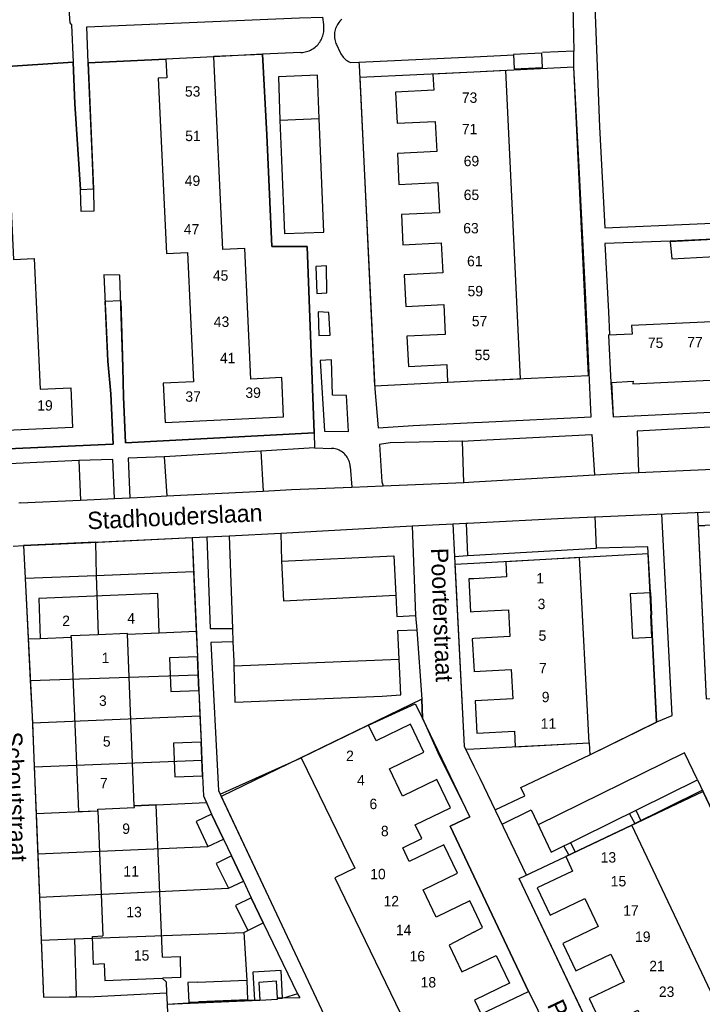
# Model space of a CAD drawing. Extents: x 123992 to 125854, y 449108 to 451911.
# Tile 18 of 175: x 124934 to 125033, y 450032 to 450174. Entities that reach past the tile are written whole.
import ezdxf
from ezdxf.enums import TextEntityAlignment as Align

# ---------------------------------------------------------------- set-up
doc = ezdxf.new("R2010")
doc.units = 0
for name, color, linetype in [('DEFAULT_113', 2, 'CONTINUOUS'), ('DEFAULT_117', 3, 'CONTINUOUS'), ('DEFAULT_21', 8, 'CONTINUOUS'), ('DEFAULT_4', 1, 'CONTINUOUS'), ('DEFAULT_6', 1, 'CONTINUOUS'), ('DEFAULT_99', 9, 'CONTINUOUS')]:
    doc.layers.add(name, color=color, linetype=linetype)

msp = doc.modelspace()

# ---------------------------------------------------------------- linework, layer by layer
at = {"layer": 'DEFAULT_21'}
for points in [[(124928.417, 450112.302), (124947.971, 450113.169), (124947.665, 450120.423), (124947.214, 450125.119), (124946.813, 450133.769), (124949.076, 450133.874), (124949.391, 450124.196), (124949.464, 450120), (124949.771, 450113.366), (124976.953, 450114.813), (124975.953, 450141.675), (124972.235, 450141.682), (124970.855, 450141.664), (124970.126, 450157.789), (124969.525, 450169.397), (124962.497, 450169.019), (124955.569, 450168.699)], [(124945.206, 450146.757), (124943.36, 450146.706), (124943.261, 450149.902), (124942.444, 450162.231), (124942.203, 450168.229), (124931.185, 450167.528)], [(124955.569, 450168.699), (124944.387, 450168.149), (124945.16, 450149.998), (124945.206, 450146.757)], [(125000, 450166.817), (124983.569, 450166.03), (124985.689, 450121.593), (125000, 450122.277)], [(125016.569, 450123.069), (125014.453, 450167.509), (125000, 450166.817)], [(125052.813, 450118.638), (125052.282, 450130.771), (125047.456, 450143.432), (125040.76, 450143.005), (125028.327, 450142.447), (125018.909, 450142.101), (125019.417, 450132.231), (125019.6, 450128.955), (125019.454, 450128.886), (125019.774, 450122.077), (125020.091, 450117.087), (125051.305, 450118.572), (125052.813, 450118.638)], [(125000, 450122.277), (125016.569, 450123.069)], [(125071.569, 450083.57), (125062.543, 450102.89), (125058.544, 450102.667), (125056.323, 450102.582), (125052.308, 450102.382), (125050.096, 450102.266), (125046.051, 450102.04), (125039.759, 450101.759), (125037.4, 450101.614), (125032.347, 450101.399), (125033.502, 450076.446), (125048.119, 450076.958), (125063.812, 450080.946), (125067.108, 450081.601), (125071.569, 450083.57)], [(124945.41, 450099.025), (124935.031, 450098.532), (124935.27, 450093.833)], [(124945.41, 450099.025), (124959.361, 450099.693), (124959.579, 450094.785)], [(124945.41, 450099.025), (124945.549, 450094.236)], [(125026.373, 450073.096), (125025.143, 450097.365), (125000, 450095.952)], [(125000, 450095.952), (124997.288, 450095.8), (124998.598, 450069.627), (124998.82, 450069.166), (125000, 450069.228)], [(124935.27, 450093.833), (124945.549, 450094.236)], [(124945.549, 450094.236), (124959.579, 450094.785)], [(124945.549, 450094.236), (124945.796, 450085.737)], [(124959.579, 450094.785), (124959.962, 450086.185)], [(124935.27, 450093.833), (124935.715, 450085.068)], [(124935.715, 450085.068), (124937.47, 450085.157), (124941.933, 450085.338), (124941.923, 450085.579), (124945.796, 450085.737)], [(124945.796, 450085.737), (124950.019, 450085.909), (124950.025, 450085.76), (124954.638, 450085.948), (124959.962, 450086.185)], [(124959.962, 450086.185), (124960.126, 450082.506), (124960.229, 450079.891)], [(124935.715, 450085.068), (124936.019, 450079.086)], [(124936.019, 450079.086), (124960.229, 450079.891)], [(124960.229, 450079.891), (124960.317, 450077.649), (124960.494, 450073.968)], [(124936.019, 450079.086), (124936.283, 450073.886), (124936.321, 450072.956)], [(124999.416, 450059.445), (124992.601, 450073.638), (124992.519, 450076.389), (124963.582, 450062.338), (124970.76, 450047.074), (124982.609, 450021.959), (124991.656, 450026.497), (125000, 450030.485)], [(124936.321, 450072.956), (124960.494, 450073.968)], [(124936.321, 450072.956), (124936.58, 450066.654)], [(124960.494, 450073.968), (124960.676, 450070.202), (124960.78, 450067.605)], [(125000, 450069.228), (125016.662, 450070.096), (125016.752, 450068.368), (125026.373, 450073.096)], [(124936.58, 450066.654), (124960.78, 450067.605)], [(124960.78, 450067.605), (124960.88, 450065.344), (124961.032, 450062.436), (124961.436, 450061.503)], [(124936.58, 450066.654), (124936.857, 450059.92)], [(125013.274, 450053.688), (125033.039, 450063.077), (125048.386, 450030.764), (125021.915, 450018.194)], [(124936.857, 450059.92), (124945.769, 450060.285), (124945.759, 450060.535), (124951.041, 450060.75), (124951.03, 450061.027), (124954.18, 450061.156), (124961.436, 450061.503)], [(124961.436, 450061.503), (124962.169, 450059.811), (124963.881, 450056.215)], [(124936.857, 450059.92), (124937.096, 450054.108)], [(125000, 450050.892), (124996.591, 450058.073), (124999.416, 450059.445)], [(124937.096, 450054.108), (124961.633, 450055.161), (124963.881, 450056.215)], [(124963.881, 450056.215), (124965.036, 450053.786), (124966.759, 450050.168)], [(124937.096, 450054.108), (124937.353, 450047.849)], [(125021.915, 450018.194), (125006.551, 450050.55), (125013.274, 450053.688)], [(124937.353, 450047.849), (124964.62, 450049.119), (124966.759, 450050.168)], [(124966.759, 450050.168), (124967.905, 450047.76), (124969.617, 450044.162)], [(125000, 450030.485), (125007.896, 450034.259), (125000, 450050.892)], [(124937.353, 450047.849), (124937.608, 450041.647)], [(124966.818, 450042.743), (124967.396, 450043.057), (124969.617, 450044.162)], [(124969.617, 450044.162), (124974.574, 450033.901), (124974.921, 450033.333), (124972.429, 450033.299)], [(124937.608, 450041.647), (124942.384, 450041.826)], [(124937.608, 450041.647), (124937.947, 450033.402), (124942.624, 450033.483)], [(124942.384, 450041.826), (124966.818, 450042.743)], [(124942.384, 450041.826), (124942.624, 450033.483)], [(124966.818, 450042.743), (124967.247, 450035.87), (124967.357, 450033.045)], [(124972.429, 450033.299), (124972.197, 450037.25), (124968.14, 450037.013), (124968.374, 450033.009)], [(124942.624, 450033.483), (124945.324, 450033.53), (124955.691, 450034.05), (124955.76, 450032.435), (124960.318, 450032.705), (124967.357, 450033.045)], [(124967.357, 450033.045), (124968.374, 450033.009)], [(124968.374, 450033.009), (124969.127, 450032.982), (124971.687, 450033.132), (124971.678, 450033.286), (124972.429, 450033.299)]]:
    msp.add_lwpolyline(points, dxfattribs=at)
at = {"layer": 'DEFAULT_4'}
for points in [[(124955.586, 450168.698), (124955.713, 450165.993), (124954.484, 450165.935), (124955.674, 450140.65), (124958.698, 450140.792), (124959.576, 450122.144), (124955.198, 450121.938), (124955.463, 450116.303), (124972.572, 450117.109), (124972.306, 450122.763), (124967.861, 450122.553), (124966.975, 450141.358), (124963.807, 450141.209), (124962.497, 450169.019)], [(124962.497, 450169.019), (124955.586, 450168.698)], [(124962.497, 450169.019), (124962.493, 450169.095)], [(124931.185, 450167.528), (124931.315, 450164.652), (124932.465, 450164.703), (124933.587, 450139.807), (124936.605, 450139.943), (124937.455, 450121.089), (124941.863, 450121.288), (124942.122, 450115.552), (124925.118, 450114.785), (124924.86, 450120.51), (124929.277, 450120.709), (124928.444, 450139.18), (124925.323, 450139.039), (124924.177, 450164.44), (124924.465, 450164.453), (124924.341, 450167.219)], [(125000, 450166.819), (124994.107, 450166.532), (124994.224, 450164.184), (124988.715, 450163.911), (124988.938, 450159.427), (124994.436, 450159.7), (124994.653, 450155.349), (124988.991, 450155.067), (124989.213, 450150.615), (124994.82, 450150.893), (124995.036, 450146.536), (124989.573, 450146.264), (124989.79, 450141.898), (124995.308, 450142.172), (124995.522, 450137.858), (124989.97, 450137.582), (124990.197, 450133.019), (124995.681, 450133.292), (124995.895, 450128.988), (124990.36, 450128.713), (124990.576, 450124.369), (124996.1, 450124.644), (124996.227, 450122.097), (125000, 450122.281)], [(125000, 450122.281), (125006.73, 450122.601), (125004.615, 450167.038), (125000, 450166.819)], [(125051.3, 450123.466), (125050.974, 450130.415), (125048.138, 450130.282), (125048.014, 450131.438), (125022.757, 450130.253), (125022.859, 450129.046), (125019.454, 450128.886), (125019.774, 450122.077), (125022.987, 450122.228), (125022.966, 450121.871), (125048.302, 450123.059), (125048.324, 450123.326), (125051.3, 450123.466)], [(125000, 450080.378), (125005.391, 450080.66), (125005.612, 450076.42), (125000.213, 450076.138), (125000.455, 450071.501), (125005.861, 450071.784), (125005.978, 450069.539), (125016.662, 450070.096), (125015.266, 450096.825)], [(125015.309, 450096.812), (125004.602, 450096.21), (125004.724, 450094.031), (125000, 450093.766)], [(125000, 450093.766), (124999.266, 450093.725), (124999.532, 450088.986), (125000, 450089.012)], [(124955.074, 450039.172), (124954.18, 450061.156), (124951.03, 450061.027), (124950.025, 450085.76), (124954.638, 450085.948), (124954.408, 450091.618), (124937.236, 450090.92), (124937.47, 450085.157), (124941.933, 450085.338), (124942.956, 450060.171), (124945.769, 450060.285), (124946.502, 450042.247)], [(125022.58, 450091.644), (125025.476, 450091.79)], [(125022.58, 450091.644), (125022.907, 450085.161)], [(125025.476, 450091.79), (125025.639, 450088.564)], [(125000, 450089.012), (125004.991, 450089.293), (125005.208, 450085.419), (125000, 450085.126)], [(125025.539, 450088.559), (125025.639, 450088.564)], [(125025.704, 450085.303), (125025.539, 450088.559)], [(125000, 450085.126), (124999.778, 450085.113), (125000, 450081.155)], [(125025.704, 450085.303), (125022.907, 450085.161)], [(124999.999, 450080.378), (125000, 450080.378)], [(125000, 450081.155), (125000.044, 450080.37), (125000, 450080.368)], [(125000, 450046.094), (124999.408, 450047.319), (124994.593, 450044.981), (124992.686, 450048.909), (124997.65, 450051.32), (124995.665, 450055.407), (124990.692, 450052.991), (124989.747, 450054.937), (124992.509, 450056.278), (124991.547, 450058.259), (124996.645, 450060.735), (124994.661, 450064.819), (124989.732, 450062.426), (124987.834, 450066.335), (124992.816, 450068.755), (124990.856, 450072.791), (124985.924, 450070.396), (124984.828, 450072.654)], [(124984.828, 450072.654), (124975.103, 450067.932)], [(124975.103, 450067.932), (124982.823, 450052.035), (124979.935, 450050.633), (124991.656, 450026.497)], [(125038.142, 450025.9), (125022.796, 450058.211), (125013.274, 450053.688), (125014.259, 450051.614), (125009.168, 450049.197), (125011.041, 450045.251), (125016.043, 450047.627), (125017.958, 450043.596), (125012.86, 450041.175), (125014.737, 450037.223), (125019.783, 450039.62), (125021.681, 450035.623), (125016.651, 450033.233), (125018.605, 450029.12), (125023.683, 450031.532), (125025.528, 450027.649), (125020.445, 450025.235), (125022.289, 450021.353), (125027.341, 450023.753), (125028.497, 450021.32), (125038.142, 450025.9)], [(125000, 450042.809), (125001.262, 450043.47), (125000, 450046.094)], [(124946.666, 450038.21), (124945.167, 450038.149), (124945.003, 450042.186), (124946.502, 450042.247)], [(125000, 450042.809), (124996.442, 450040.944), (124998.299, 450037.078), (125000, 450037.895)], [(124955.074, 450039.172), (124957.652, 450039.276), (124957.713, 450036.257), (124955.196, 450036.155)], [(125000, 450037.895), (125003.22, 450039.443), (125005.15, 450035.427), (125000.088, 450032.994), (125001.052, 450030.988), (125001.059, 450031.036), (125000.001, 450030.532)], [(124946.666, 450038.21), (124946.763, 450035.812), (124955.059, 450036.149)], [(124999.999, 450037.895), (125000, 450037.895)], [(124955.059, 450036.149), (124955.196, 450036.155)], [(124960.159, 450035.593), (124958.764, 450035.54), (124958.874, 450032.715)], [(124958.874, 450032.715), (124960.269, 450032.769)]]:
    msp.add_lwpolyline(points, dxfattribs=at)
at = {"layer": 'DEFAULT_6'}
for points in [[(125009.918, 450167.475), (125009.815, 450169.554), (125005.736, 450169.351), (125005.839, 450167.272), (125009.918, 450167.475)], [(125041.004, 450140.545), (125040.766, 450142.993), (125028.324, 450142.353), (125028.592, 450139.906), (125041.004, 450140.545)], [(124960.126, 450082.506), (124956.115, 450082.348), (124956.307, 450077.491), (124960.317, 450077.649)], [(124960.317, 450077.649), (124960.126, 450082.506)], [(124960.676, 450070.202), (124956.662, 450070.04), (124956.857, 450065.175), (124960.883, 450065.337)], [(124960.883, 450065.337), (124960.676, 450070.202)], [(124962.169, 450059.811), (124959.943, 450058.767), (124961.633, 450055.161), (124963.881, 450056.215)], [(124963.881, 450056.215), (124962.169, 450059.811)], [(124965.036, 450053.786), (124962.856, 450052.717), (124964.62, 450049.119), (124966.759, 450050.168)], [(124966.759, 450050.168), (124965.036, 450053.786)], [(124967.905, 450047.76), (124965.622, 450046.626), (124967.396, 450043.057), (124969.617, 450044.162)], [(124969.617, 450044.162), (124967.905, 450047.76)], [(124960.159, 450035.593), (124967.247, 450035.87), (124967.357, 450033.045), (124960.269, 450032.769)], [(124971.678, 450033.286), (124971.536, 450035.709), (124968.976, 450035.559), (124969.127, 450032.982)], [(124969.127, 450032.982), (124971.687, 450033.132), (124971.678, 450033.286)]]:
    msp.add_lwpolyline(points, dxfattribs=at)
at = {"layer": 'DEFAULT_99'}
for points in [[(125047.05, 450199.534), (125045.348, 450204.817), (125024.057, 450197.147), (125016.561, 450194.364), (125017.151, 450183.835), (125018.114, 450158.922), (125018.907, 450144.358), (125045.561, 450145.519), (125050.107, 450145.696)], [(124910.71, 450177.668), (124929.679, 450178.497), (124941.356, 450179.136), (124941.746, 450173.921), (124941.986, 450173.64), (124942.203, 450168.229)], [(125000, 450175.878), (125001.38, 450175.95), (125010.959, 450176.358), (125014.298, 450176.46), (125014.412, 450169.823)], [(124944.387, 450168.149), (124944.164, 450173.358), (124974.855, 450174.645), (124978.154, 450174.722)], [(124975.074, 450169.635), (124975.273, 450169.649), (124975.472, 450169.675), (124975.668, 450169.713), (124975.862, 450169.761), (124976.053, 450169.821), (124976.24, 450169.892), (124976.423, 450169.973), (124976.6, 450170.065), (124976.773, 450170.166), (124976.939, 450170.278), (124977.098, 450170.399), (124977.25, 450170.529), (124977.394, 450170.668), (124977.53, 450170.814), (124977.657, 450170.969), (124977.775, 450171.13), (124977.884, 450171.298), (124977.982, 450171.472), (124978.071, 450171.651), (124978.149, 450171.835), (124978.216, 450172.024), (124978.272, 450172.215), (124978.318, 450172.41), (124978.351, 450172.607), (124978.374, 450172.806), (124978.384, 450173.006), (124978.384, 450173.206), (124978.371, 450173.405), (124978.347, 450173.604), (124978.334, 450173.687)], [(124978.154, 450174.722), (124978.334, 450173.687)], [(124980.96, 450174.418), (124980.814, 450174.283), (124980.676, 450174.137), (124980.548, 450173.984), (124980.431, 450173.822), (124980.324, 450173.653), (124980.228, 450173.477), (124980.144, 450173.296), (124980.072, 450173.109), (124980.012, 450172.919), (124979.965, 450172.724), (124979.931, 450172.527), (124979.909, 450172.328), (124979.9, 450172.129), (124979.905, 450171.929), (124979.922, 450171.73), (124979.952, 450171.532), (124979.995, 450171.337), (124980.051, 450171.145), (124980.118, 450170.956), (124980.198, 450170.773), (124980.2, 450170.77)], [(124980.2, 450170.77), (124980.744, 450169.631)], [(124962.493, 450169.095), (124969.525, 450169.397)], [(124975.074, 450169.635), (124969.525, 450169.397)], [(124969.525, 450169.397), (124970.126, 450157.789), (124970.855, 450141.664), (124972.235, 450141.682), (124975.953, 450141.675), (124976.953, 450114.813)], [(124980.744, 450169.631), (124980.836, 450169.453), (124980.939, 450169.282), (124981.054, 450169.118), (124981.179, 450168.962), (124981.313, 450168.814), (124981.457, 450168.675), (124981.61, 450168.546), (124981.771, 450168.427), (124981.939, 450168.319), (124982.114, 450168.222), (124982.154, 450168.202)], [(125000, 450116.276), (125001.194, 450116.333), (125016.951, 450117.105), (125016.095, 450135.065), (125015.26, 450152.167), (125014.453, 450167.509), (125014.412, 450169.823), (125009.906, 450169.644)], [(125000, 450169.027), (125005.786, 450169.301)], [(124931.185, 450167.528), (124942.203, 450168.229)], [(124942.203, 450168.229), (124942.444, 450162.231), (124943.261, 450149.902), (124945.16, 450149.998), (124944.949, 450155.034), (124944.387, 450168.149)], [(124944.387, 450168.149), (124955.586, 450168.698)], [(124982.154, 450168.202), (124983.443, 450168.262)], [(124983.443, 450168.262), (124998.816, 450168.971), (125000, 450169.027)], [(124983.443, 450168.262), (124983.464, 450167.82), (124985.727, 450121.148), (124986.201, 450115.523), (124991.24, 450115.855), (125000, 450116.276)], [(124977.688, 450160.135), (124977.439, 450166.349), (124971.841, 450166.118), (124972.01, 450159.884)], [(124972.01, 450159.884), (124977.688, 450160.135)], [(124972.01, 450159.884), (124972.258, 450154.129), (124972.685, 450143.518), (124978.348, 450143.746), (124977.688, 450160.135)], [(125028.327, 450142.447), (125018.909, 450142.101), (125019.417, 450132.231), (125019.6, 450128.955)], [(124978.82, 450134.977), (124978.768, 450138.854), (124977.228, 450138.756), (124977.36, 450134.899), (124978.82, 450134.977)], [(124976.953, 450114.813), (124949.771, 450113.366), (124949.464, 450120), (124949.391, 450124.196), (124948.956, 450137.544), (124946.637, 450137.568), (124947.214, 450125.119), (124947.665, 450120.423), (124947.971, 450113.169), (124928.417, 450112.302), (124919.599, 450111.957), (124919.174, 450123.512)], [(124979.268, 450128.862), (124979.094, 450132.16), (124977.576, 450132.241), (124977.669, 450128.845), (124979.268, 450128.862)], [(124981.921, 450114.971), (124981.651, 450120.187), (124979.612, 450120.229), (124979.482, 450125.306), (124977.863, 450125.228), (124978.443, 450115.057), (124981.921, 450114.971)], [(125019.846, 450122.081), (125020.091, 450117.087), (125051.305, 450118.572), (125051.489, 450112.619), (125082.743, 450114.063), (125082.825, 450112.205), (125076.006, 450111.76), (125078.729, 450108.006), (125081.031, 450104.672), (125082.257, 450102.642), (125083.516, 450100.299), (125084.718, 450097.422), (125086.161, 450094.067), (125089.065, 450087.716), (125091.65, 450082.404), (125098.422, 450067.965), (125104.272, 450055.822), (125109.942, 450044.16), (125113.308, 450036.69), (125116.313, 450030.005), (125118.357, 450025.946), (125119.044, 450024.48), (125119.559, 450022.85), (125119.705, 450022.529)], [(125048.652, 450110.459), (125048.266, 450116.252), (125036.749, 450115.743), (125023.592, 450115.052), (125023.777, 450109.059)], [(124976.953, 450114.813), (124977.024, 450112.622)], [(125000, 450113.686), (125017.053, 450114.547), (125017.419, 450108.734)], [(124977.024, 450112.622), (124969.305, 450112.132)], [(124977.024, 450112.622), (124979.479, 450112.556)], [(124982.188, 450109.954), (124982.167, 450110.153), (124982.133, 450110.35), (124982.084, 450110.544), (124982.021, 450110.734), (124981.945, 450110.919), (124981.856, 450111.098), (124981.755, 450111.27), (124981.641, 450111.434), (124981.516, 450111.59), (124981.38, 450111.737), (124981.234, 450111.873), (124981.078, 450111.999), (124980.914, 450112.113), (124980.742, 450112.215), (124980.563, 450112.305), (124980.379, 450112.381), (124980.189, 450112.444), (124979.995, 450112.494), (124979.798, 450112.529), (124979.599, 450112.55), (124979.479, 450112.556)], [(124998.393, 450113.605), (124987.917, 450113.362), (124986.397, 450113.125), (124986.726, 450107.71), (124986.939, 450107.165)], [(124998.393, 450113.605), (125000, 450113.686)], [(124998.582, 450107.651), (124998.393, 450113.605)], [(124955.344, 450111.352), (124950.166, 450111.127), (124950.378, 450105.43)], [(124969.305, 450112.132), (124955.344, 450111.352)], [(124955.344, 450111.352), (124955.699, 450105.693)], [(124969.305, 450112.132), (124969.628, 450106.404)], [(124943.006, 450110.817), (124928.89, 450110.152)], [(124948.179, 450105.326), (124947.947, 450110.932), (124943.006, 450110.817)], [(124943.006, 450110.817), (124943.282, 450105.096)], [(124982.188, 450109.954), (124982.389, 450106.975)], [(125000, 450107.732), (125021.578, 450108.957), (125060.314, 450110.729)], [(124969.628, 450106.404), (124973.709, 450106.612), (124982.389, 450106.975)], [(124982.389, 450106.975), (124986.939, 450107.165)], [(124986.939, 450107.165), (124998.582, 450107.651)], [(124998.582, 450107.651), (125000, 450107.732)], [(124948.179, 450105.326), (124950.378, 450105.43)], [(124950.378, 450105.43), (124952.495, 450105.529), (124955.699, 450105.693)], [(124955.699, 450105.693), (124969.628, 450106.404)], [(124934.577, 450104.687), (124934.377, 450104.677)], [(124934.577, 450104.687), (124943.282, 450105.096)], [(124943.282, 450105.096), (124948.179, 450105.326)], [(125000, 450101.822), (125013.06, 450102.485), (125059.772, 450104.515)], [(125025.476, 450091.79), (125025.123, 450098.34), (125017.725, 450098.153), (125017.5, 450102.749)], [(125026.387, 450073.104), (125028.625, 450074.025), (125027.108, 450103.095)], [(125032.257, 450103.34), (125033.502, 450076.446), (125048.119, 450076.958), (125063.812, 450080.946), (125065.672, 450080.968), (125071.569, 450083.57), (125062.543, 450102.89)], [(124972.159, 450100.35), (124991.113, 450101.37)], [(124991.113, 450101.37), (124996.974, 450101.668)], [(124991.113, 450101.37), (124991.612, 450088.438)], [(124996.974, 450101.668), (124998.916, 450101.767)], [(124996.974, 450101.668), (124997.211, 450096.983)], [(124998.916, 450101.767), (124999.09, 450101.776), (125000, 450101.822)], [(124998.916, 450101.767), (124999.089, 450097.09)], [(125032.347, 450101.399), (125033.341, 450101.441)], [(124959.36, 450099.693), (124961.498, 450099.796)], [(124961.498, 450099.796), (124964.72, 450099.95)], [(124961.498, 450099.796), (124961.957, 450086.571), (124965.18, 450086.586)], [(124964.72, 450099.95), (124972.159, 450100.35)], [(124964.72, 450099.95), (124965.18, 450086.586)], [(124972.159, 450100.35), (124972.251, 450096.285)], [(124933.539, 450098.461), (124935.031, 450098.532)], [(124935.031, 450098.532), (124945.826, 450099.045), (124959.36, 450099.693)], [(124935.031, 450098.532), (124936.283, 450073.886), (124937.947, 450033.402), (124945.324, 450033.53), (124955.691, 450034.05)], [(124959.36, 450099.693), (124960.126, 450082.506)], [(124972.251, 450096.285), (124988.446, 450097.057), (124988.747, 450091.38)], [(124997.211, 450096.983), (124999.089, 450097.09)], [(124997.211, 450096.983), (124998.598, 450069.627)], [(124999.089, 450097.09), (125000, 450097.142)], [(125000, 450097.142), (125017.725, 450098.153)], [(124972.251, 450096.285), (124972.55, 450090.579), (124988.747, 450091.38)], [(124988.747, 450091.38), (124988.909, 450088.325), (124991.612, 450088.438)], [(124991.612, 450088.438), (124991.767, 450086.386)], [(125003.102, 450060.417), (125007.38, 450062.439), (125006.779, 450063.677), (125016.752, 450068.368), (125026.387, 450073.104), (125025.639, 450088.564)], [(124965.18, 450086.586), (124965.256, 450084.665)], [(124989.231, 450082.179), (124989.025, 450086.287), (124991.767, 450086.386)], [(124991.767, 450086.386), (124992.519, 450076.389)], [(124965.256, 450084.665), (124962.073, 450084.573), (124963.172, 450063.211), (124963.425, 450062.672)], [(124965.256, 450084.665), (124965.367, 450081.87), (124965.387, 450081.193)], [(124965.387, 450081.193), (124989.231, 450082.179)], [(124965.387, 450081.193), (124965.545, 450075.939), (124986.809, 450076.839), (124989.489, 450077.014), (124989.231, 450082.179)], [(124960.317, 450077.649), (124960.676, 450070.202)], [(124984.828, 450072.654), (124991.544, 450075.707), (124992.601, 450073.638)], [(124992.519, 450076.389), (124992.601, 450073.638)], [(124992.601, 450073.638), (124995.03, 450068.274), (124999.416, 450059.445), (124996.591, 450058.073), (125000, 450050.892)], [(124998.598, 450069.627), (125000, 450066.752)], [(125004.104, 450058.38), (125008.282, 450060.442), (125011.147, 450054.35), (125032.274, 450064.737), (125030.386, 450068.656), (125009.295, 450058.287)], [(124963.425, 450062.672), (124975.103, 450067.932)], [(125000, 450066.752), (125000.858, 450064.992), (125007.59, 450050.971)], [(124960.883, 450065.337), (124961.032, 450062.436), (124962.169, 450059.811)], [(125032.274, 450064.737), (125046.349, 450035.042), (125049.422, 450031.242), (125038.09, 450026.007)], [(125022.77, 450058.207), (125032.964, 450063.289)], [(124963.425, 450062.672), (124970.76, 450047.074), (124982.609, 450021.959), (124991.656, 450026.497)], [(125023.419, 450060.294), (125024.087, 450058.864)], [(125022.479, 450059.854), (125023.256, 450058.449)], [(124963.881, 450056.215), (124965.036, 450053.786)], [(125013.945, 450055.711), (125014.566, 450054.413)], [(125012.986, 450055.191), (125013.667, 450053.992)], [(125030.555, 450000), (125006.551, 450050.55), (125013.274, 450053.688)], [(124966.759, 450050.168), (124967.905, 450047.76)], [(125000, 450050.892), (125007.896, 450034.259)], [(124969.617, 450044.162), (124974.574, 450033.901), (124972.714, 450033.304), (124971.678, 450033.286)], [(124955.059, 450036.149), (124955.624, 450035.611), (124955.691, 450034.05)], [(124955.691, 450034.05), (124955.76, 450032.435)], [(125007.896, 450034.259), (125008.886, 450032.274), (125023.929, 450000)], [(124955.76, 450032.435), (124969.127, 450032.982)], [(124955.76, 450032.435), (124955.869, 450029.797)]]:
    msp.add_lwpolyline(points, dxfattribs=at)

# ---------------------------------------------------------------- texts
at = {"layer": 'DEFAULT_113'}
for s, p in [('53', (124959.449, 450164.029)), ('73', (124999.391, 450163.128)), ('71', (124999.391, 450158.594)), ('51', (124959.492, 450157.611)), ('69', (124999.666, 450153.991)), ('49', (124959.423, 450151.153)), ('65', (124999.666, 450149.113)), ('47', (124959.286, 450144.145)), ('63', (124999.597, 450144.304)), ('61', (125000.147, 450139.563)), ('45', (124963.476, 450137.481)), ('59', (125000.216, 450135.235)), ('43', (124963.614, 450130.817)), ('57', (125000.834, 450130.907)), ('75', (125026.231, 450127.783)), ('77', (125031.899, 450127.86)), ('55', (125001.246, 450126.029)), ('41', (124964.494, 450125.584)), ('39', (124968.171, 450120.585)), ('37', (124959.514, 450120.031)), ('19', (124938.147, 450118.753)), ('1', (125009.575, 450093.826)), ('3', (125009.774, 450090.124)), ('2', (124941.19, 450087.692)), ('4', (124950.581, 450088.051)), ('5', (125009.906, 450085.562)), ('1', (124946.881, 450082.349)), ('7', (125009.972, 450080.869)), ('9', (125010.369, 450076.704)), ('3', (124946.493, 450076.174)), ('11', (125010.774, 450072.869)), ('5', (124947.052, 450070.302)), ('2', (124982.14, 450068.227)), ('7', (124946.633, 450064.29)), ('4', (124983.726, 450064.723)), ('6', (124985.511, 450061.286)), ('9', (124949.848, 450057.719)), ('8', (124987.164, 450057.385)), ('13', (125019.422, 450053.58)), ('11', (124950.577, 450051.567)), ('10', (124986.181, 450051.171)), ('15', (125020.877, 450050.142)), ('12', (124988.098, 450047.27)), ('13', (124950.996, 450045.695)), ('17', (125022.662, 450045.911)), ('14', (124989.883, 450043.105)), ('19', (125024.381, 450042.143)), ('15', (124952.08, 450039.449)), ('16', (124991.866, 450039.337)), ('21', (125026.43, 450037.912)), ('18', (124993.453, 450035.569)), ('23', (125027.818, 450034.21))]:
    msp.add_text(s, height=1.5, dxfattribs=at).set_placement(p, align=Align.MIDDLE_CENTER)
at = {"layer": 'DEFAULT_117'}
for s, rotation, p in [('Stadhouderslaan', 2.69361, (124956.878, 450102.718)), ('Poorterstraat', 272.17837, (124995.419, 450088.548)), ('Schoutstraat', 272.35016, (124933.979, 450062.311)), ('Poorterstraat', 295.33528, (125015.796, 450024.101))]:
    msp.add_text(s, height=2.5, rotation=rotation, dxfattribs=at).set_placement(p, align=Align.MIDDLE_CENTER)

doc.saveas('drawing.dxf')
